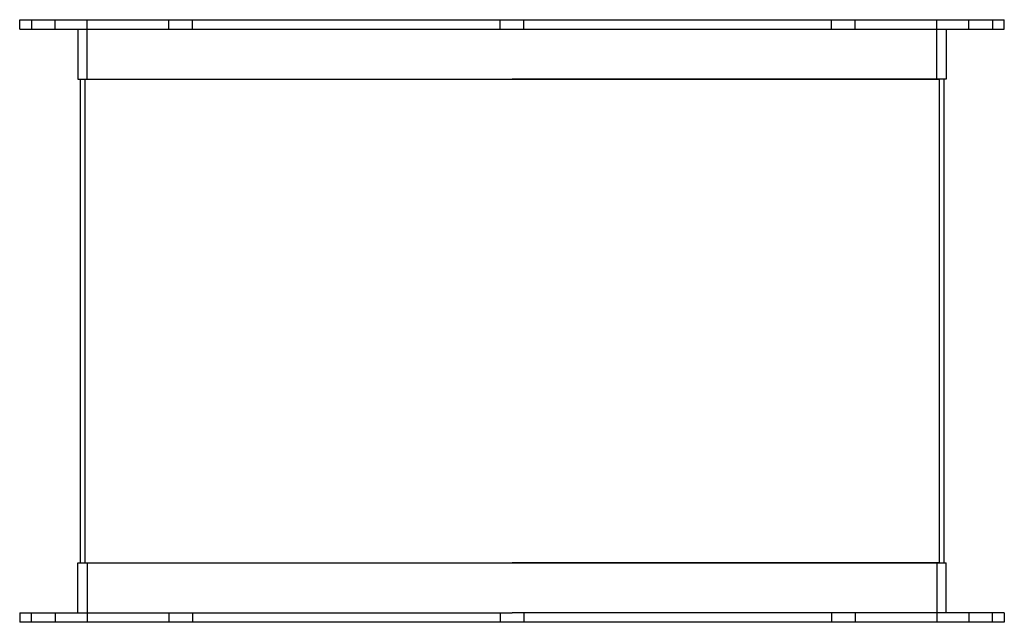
# Model space of a CAD drawing. Header units: millimetres. Extents: x -208 to 208, y 0 to 254.
import ezdxf

# ---------------------------------------------------------------- set-up
doc = ezdxf.new("R2010")
doc.units = ezdxf.units.MM
doc.layers.add('HIDDEN', color=7, linetype='Continuous')
doc.layers.add('THICK', color=7, linetype='Continuous')

msp = doc.modelspace()

# ---------------------------------------------------------------- linework, layer by layer
at = {"layer": 'HIDDEN'}
for p, q in [((-202.5, 254), (-202.5, 250)), ((-192.5, 250), (-192.5, 254)), ((-179, 229), (-179, 254)), ((-144.65, 250), (-144.65, 254)), ((-144.65, 250), (-144.65, 254)), ((-134.65, 250), (-134.65, 254)), ((-134.65, 250), (-134.65, 254)), ((-5, 250), (-5, 254)), ((-5, 250), (-5, 254)), ((5, 250), (5, 254)), ((5, 250), (5, 254)), ((134.65, 250), (134.65, 254)), ((134.65, 250), (134.65, 254)), ((144.65, 250), (144.65, 254)), ((144.65, 250), (144.65, 254)), ((179, 229), (179, 254)), ((192.5, 250), (192.5, 254)), ((202.5, 254), (202.5, 250)), ((-180, 229), (0, 229)), ((-180, 229), (-180, 25)), ((0, 229), (180, 229)), ((180, 229), (180, 25)), ((-180, 25), (0, 25)), ((-179, 25), (-179, 0)), ((180, 25), (0, 25)), ((179, 25), (179, 0)), ((-202.5, 0), (-202.5, 4)), ((-192.5, 4), (-192.5, 0)), ((-144.65, 4), (-144.65, 0)), ((-144.65, 4), (-144.65, 0)), ((-134.65, 4), (-134.65, 0)), ((-134.65, 4), (-134.65, 0)), ((-5, 4), (-5, 0)), ((-5, 4), (-5, 0)), ((5, 4), (5, 0)), ((5, 4), (5, 0)), ((134.65, 4), (134.65, 0)), ((134.65, 4), (134.65, 0)), ((144.65, 4), (144.65, 0)), ((144.65, 4), (144.65, 0)), ((192.5, 4), (192.5, 0)), ((202.5, 0), (202.5, 4))]:
    msp.add_line(p, q, dxfattribs=at)
at = {"layer": 'THICK'}
for p, q in [((-207.5, 254), (0, 254)), ((-207.5, 250), (-207.5, 254)), ((0, 254), (207.5, 254)), ((207.5, 250), (207.5, 254)), ((-207.5, 250), (0, 250)), ((-183, 250), (-183, 229)), ((0, 250), (207.5, 250)), ((183, 250), (183, 229)), ((-183, 229), (0, 229)), ((-182, 229), (-182, 25)), ((183, 229), (0, 229)), ((182, 229), (182, 25)), ((-183, 25), (0, 25)), ((-183, 4), (-183, 25)), ((0, 25), (183, 25)), ((183, 4), (183, 25)), ((-207.5, 4), (0, 4)), ((-207.5, 4), (-207.5, 0)), ((0, 0), (-207.5, 0)), ((207.5, 4), (0, 4)), ((207.5, 0), (0, 0)), ((207.5, 4), (207.5, 0))]:
    msp.add_line(p, q, dxfattribs=at)

doc.saveas('drawing.dxf')
